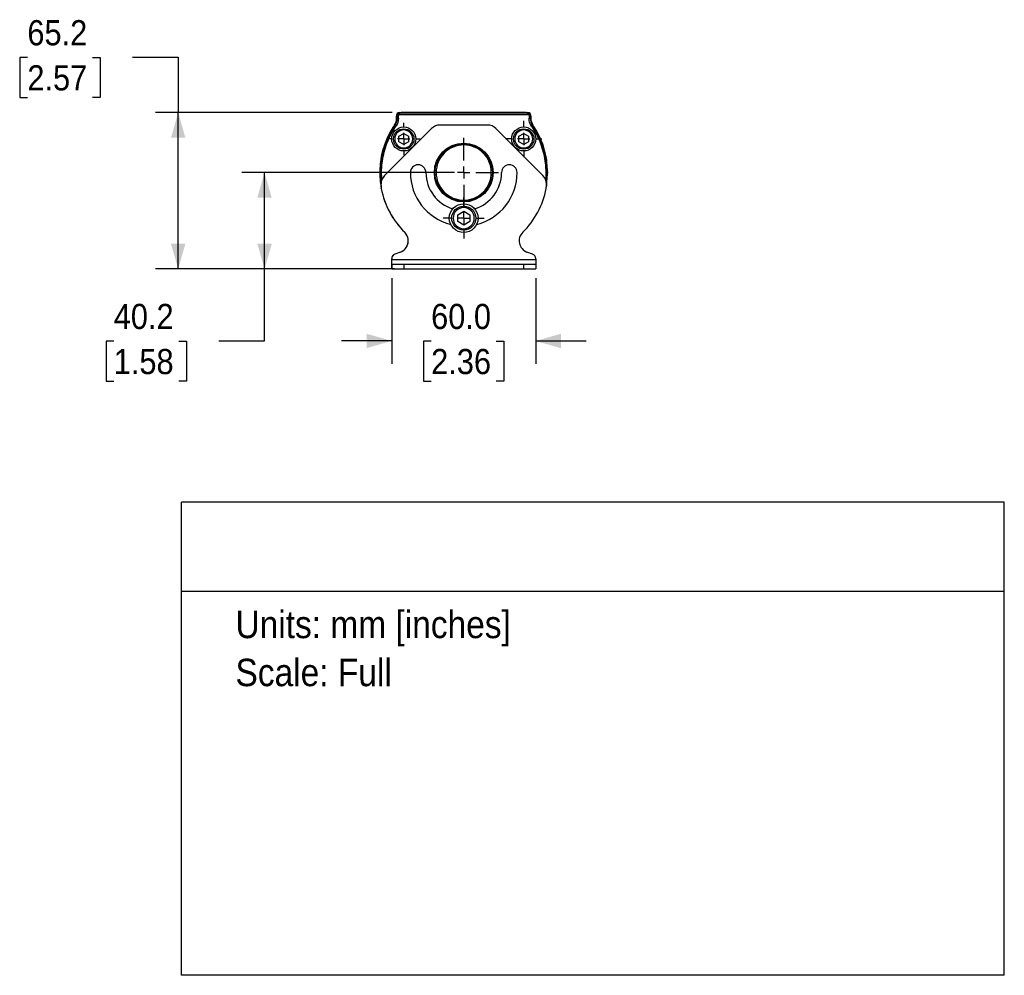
# Model space of a CAD drawing. Header units: millimetres. Extents: x 29 to 1295, y 0 to 796.
# Tile 3 of 4: x 885 to 1295, y 0 to 398. Entities that reach past the tile are written whole.
import ezdxf
from ezdxf.enums import TextEntityAlignment as Align

# ---------------------------------------------------------------- set-up
doc = ezdxf.new("R2010")
doc.units = ezdxf.units.MM
doc.header["$LTSCALE"] = 3
doc.linetypes.add('SLD-Center', pattern=[19.05, 15.24, -1.27, 1.27, -1.27])
doc.linetypes.add('SLD-Solid', pattern=[0])
doc.layers.add('CENTER', color=40, linetype='SLD-Center')
doc.layers.add('DIMENSIONS', color=140, linetype='SLD-Solid', lineweight=25)
doc.layers.add('TEXT', color=140, linetype='SLD-Solid', lineweight=25)
doc.layers.add('SLD-DEFPOINTS', color=7, linetype='Continuous', plot=False)
doc.layers.get('SLD-DEFPOINTS').off()
doc.styles.add('SLDTEXTSTYLE0', font='GOTHIC.TTF', dxfattribs={"width": 0.913})
doc.dimstyles.new('SLDDIMSTYLE0', dxfattribs={"dimtxt": 10.5, "dimasz": 10.5, "dimexe": 0, "dimexo": 0.0625, "dimgap": 2.625, "dimtad": 0, "dimtih": 1, "dimtoh": 1, "dimdec": 1, "dimrnd": 1e-09, "dimzin": 12, "dimdsep": 46, "dimtxsty": 'SLDTEXTSTYLE0', "dimsah": 1, "dimcen": 0.09, "dimadec": 0, "dimazin": 3, "dimtfac": 1, "dimtdec": 1, "dimtofl": 0, "dimtmove": 0, "dimatfit": 3, "dimfxl": 0, "dimfrac": 2, "dimtolj": 1, "dimtzin": 12, "dimarcsym": 0})
doc.dimstyles.new('SLDDIMSTYLE2', dxfattribs={"dimtxt": 10.5, "dimasz": 10.5, "dimexe": 0, "dimexo": 0.0625, "dimgap": 2.625, "dimtad": 0, "dimtih": 1, "dimtoh": 1, "dimdec": 1, "dimrnd": 1e-09, "dimzin": 4, "dimdsep": 46, "dimtxsty": 'SLDTEXTSTYLE0', "dimsah": 1, "dimcen": 0.09, "dimadec": 0, "dimazin": 1, "dimtfac": 1, "dimtdec": 1, "dimtmove": 0, "dimatfit": 0, "dimfxl": 0, "dimfrac": 2, "dimtolj": 1, "dimtzin": 12, "dimarcsym": 0})

# ---------------------------------------------------------------- blocks, each defined once
blk = doc.blocks.new('SW_NOTE_0')
at = {"layer": 'TEXT', "color": 0, "insert": (0, 14.6), "char_height": 11.43, "attachment_point": 1, "style": 'SLDTEXTSTYLE0'}
blk.add_mtext('Units: mm [inches]', dxfattribs=at)
blk = doc.blocks.new('SW_NOTE_0_1')
at = {"layer": 'TEXT', "color": 0, "insert": (0, 14.6), "char_height": 11.43, "attachment_point": 1, "style": 'SLDTEXTSTYLE0'}
blk.add_mtext('Scale: Full', dxfattribs=at)
blk = doc.blocks.new('Block1')
at = {"layer": 'TEXT'}
for p, q in [((1295.4, 197.28), (952.5, 197.28)), ((952.5, 0), (952.5, 197.28)), ((1295.4, 0), (1295.4, 197.28)), ((952.5, 160.18), (1295.4, 160.18)), ((1295.4, 0), (952.5, 0))]:
    blk.add_line(p, q, dxfattribs=at)
at = {"layer": 'TEXT', "color": 140}
for name, p in [('SW_NOTE_0', (974.96, 137.4)), ('SW_NOTE_0_1', (974.96, 117.38))]:
    blk.add_blockref(name, p, dxfattribs=at)
at = {"layer": 'TEXT', "color": 140, "style": 'SLDTEXTSTYLE0', "width": 0.913, "flags": 2}
for tag, height, p in [('AUTOATTR0', 12.7, (1073.73, 170.12)), ('AUTOATTR1_0', 14.29, (982.06, 80.41)), ('AUTOATTR1_1', 14.29, (1002.33, 61.94))]:
    blk.add_attdef(tag, text='', height=height, dxfattribs=at).set_placement(p, align=Align.BOTTOM_LEFT)
blk = doc.blocks.new('_D_8')
at = {"layer": 'DIMENSIONS'}
for p, q in [((1040.09, 290.67), (1040.09, 254.95)), ((1100.09, 290.67), (1100.09, 254.95)), ((1040.09, 264.48), (1019.09, 264.48)), ((1056.51, 264.4), (1053.31, 264.4)), ((1053.31, 264.4), (1053.31, 247.73)), ((1083.66, 264.4), (1086.86, 264.4)), ((1086.86, 264.4), (1086.86, 247.73)), ((1100.09, 264.48), (1121.09, 264.48)), ((1053.31, 247.73), (1056.51, 247.73)), ((1086.86, 247.73), (1083.66, 247.73))]:
    blk.add_line(p, q, dxfattribs=at)
for points in [[(1040.09, 264.48), (1029.59, 267.48), (1029.59, 261.48)], [(1100.09, 264.48), (1110.59, 261.48), (1110.59, 267.48)]]:
    blk.add_solid(points, dxfattribs=at)
at = {"layer": 'DIMENSIONS', "char_height": 10.5, "attachment_point": 1, "style": 'SLDTEXTSTYLE0'}
for s, insert in [('60.0', (1056.51, 279.94)), ('2.36', (1056.51, 261.14))]:
    blk.add_mtext(s, dxfattribs=dict(at, insert=insert))
blk = doc.blocks.new('_D_9')
at = {"layer": 'DIMENSIONS'}
for p, q in [((1066.28, 334.68), (977.56, 334.68)), ((987.08, 294.48), (987.08, 334.68)), ((1041.28, 294.48), (977.56, 294.48)), ((987.08, 264.48), (987.08, 294.48)), ((924.22, 264.4), (921.02, 264.4)), ((921.02, 264.4), (921.02, 247.73)), ((951.37, 264.4), (954.57, 264.4)), ((954.57, 264.4), (954.57, 247.73)), ((968.03, 264.48), (987.08, 264.48)), ((921.02, 247.73), (924.22, 247.73)), ((954.57, 247.73), (951.37, 247.73))]:
    blk.add_line(p, q, dxfattribs=at)
for points in [[(987.08, 334.68), (984.08, 324.18), (990.08, 324.18)], [(987.08, 294.48), (990.08, 304.98), (984.08, 304.98)]]:
    blk.add_solid(points, dxfattribs=at)
at = {"layer": 'DIMENSIONS', "char_height": 10.5, "attachment_point": 1, "style": 'SLDTEXTSTYLE0'}
for s, insert in [('40.2', (924.22, 279.94)), ('1.58', (924.22, 261.14))]:
    blk.add_mtext(s, dxfattribs=dict(at, insert=insert))
blk = doc.blocks.new('_D_10')
at = {"layer": 'DIMENSIONS'}
for p, q in [((888.22, 382.69), (885.02, 382.69)), ((885.02, 382.69), (885.02, 366.02)), ((915.37, 382.69), (918.57, 382.69)), ((918.57, 382.69), (918.57, 366.02)), ((932.03, 382.77), (951.08, 382.77)), ((951.08, 382.77), (951.08, 359.68)), ((885.02, 366.02), (888.22, 366.02)), ((918.57, 366.02), (915.37, 366.02)), ((1040.27, 359.68), (941.56, 359.68)), ((951.08, 294.48), (951.08, 359.68)), ((1036.28, 294.48), (941.56, 294.48))]:
    blk.add_line(p, q, dxfattribs=at)
for points in [[(951.08, 359.68), (948.08, 349.18), (954.08, 349.18)], [(951.08, 294.48), (954.08, 304.98), (948.08, 304.98)]]:
    blk.add_solid(points, dxfattribs=at)
at = {"layer": 'DIMENSIONS', "char_height": 10.5, "attachment_point": 1, "style": 'SLDTEXTSTYLE0'}
for s, insert in [('65.2', (888.22, 398.23)), ('2.57', (888.22, 379.43))]:
    blk.add_mtext(s, dxfattribs=dict(at, insert=insert))
blk = doc.blocks.new('SW_CENTERMARKSYMBOL_0')
at = {"layer": 'CENTER', "color": 0}
for p, q in [((0, 5.08), (0, 6.79)), ((-5.08, 0), (-6.79, 0)), ((0, 0), (-2.54, 0)), ((0, 0), (0, 2.54)), ((0, 0), (0, -2.54)), ((0, 0), (2.54, 0)), ((5.08, 0), (6.79, 0)), ((0, -5.08), (0, -6.79))]:
    blk.add_line(p, q, dxfattribs=at)
blk = doc.blocks.new('SW_CENTERMARKSYMBOL_1')
at = {"layer": 'CENTER', "color": 0}
for p, q in [((0, 5.08), (0, 8.54)), ((-5.08, 0), (-8.54, 0)), ((0, 0), (-2.54, 0)), ((0, 0), (0, 2.54)), ((0, 0), (0, -2.54)), ((0, 0), (2.54, 0)), ((5.08, 0), (8.54, 0)), ((0, -5.08), (0, -8.54))]:
    blk.add_line(p, q, dxfattribs=at)
blk = doc.blocks.new('SW_CENTERMARKSYMBOL_2')
at = {"layer": 'CENTER', "color": 0}
for p, q in [((0, 5.08), (0, 14.54)), ((-5.08, 0), (-14.54, 0)), ((0, 0), (-2.54, 0)), ((0, 0), (0, 2.54)), ((0, 0), (0, -2.54)), ((0, 0), (2.54, 0)), ((5.08, 0), (14.54, 0)), ((0, -5.08), (0, -14.54))]:
    blk.add_line(p, q, dxfattribs=at)
blk = doc.blocks.new('SW_CENTERMARKSYMBOL_3')
at = {"layer": 'CENTER', "color": 0}
for p, q in [((0, 5.08), (0, 7.54)), ((-5.08, 0), (-7.54, 0)), ((0, 0), (-2.54, 0)), ((0, 0), (0, 2.54)), ((0, 0), (0, -2.54)), ((0, 0), (2.54, 0)), ((5.08, 0), (7.54, 0)), ((0, -5.08), (0, -7.54))]:
    blk.add_line(p, q, dxfattribs=at)

msp = doc.modelspace()

# ---------------------------------------------------------------- linework, layer by layer
for p, q in [((1042.1, 357.3), (1042.1, 358.26)), ((1042.19, 358.43), (1042.38, 358.43)), ((1042.19, 357.3), (1042.19, 358.43)), ((1042.19, 357.3), (1042.38, 357.3)), ((1042.38, 358.43), (1042.38, 357.3)), ((1042.88, 358.43), (1042.38, 358.43)), ((1042.38, 357.3), (1042.88, 357.3)), ((1042.88, 357.3), (1042.88, 358.43)), ((1043.33, 359.68), (1043.83, 359.68)), ((1043.34, 359.4), (1043.34, 359.58)), ((1043.34, 359.58), (1049.22, 359.58)), ((1043.34, 359.4), (1043.34, 358.9)), ((1096.83, 359.4), (1043.34, 359.4)), ((1043.34, 358.9), (1096.83, 358.9)), ((1096.08, 359.68), (1044.08, 359.68)), ((1044.08, 359.58), (1044.08, 359.68)), ((1051.18, 359.57), (1062.51, 359.57)), ((1062.52, 359.59), (1051.19, 359.59)), ((1064.05, 359.58), (1076.13, 359.58)), ((1088.99, 359.59), (1077.67, 359.59)), ((1077.67, 359.57), (1089, 359.57)), ((1090.96, 359.58), (1096.83, 359.58)), ((1096.08, 359.68), (1096.08, 359.58)), ((1096.33, 359.68), (1096.83, 359.68)), ((1096.83, 359.58), (1096.83, 359.4)), ((1096.83, 358.9), (1096.83, 359.4)), ((1097.3, 358.43), (1097.3, 357.3)), ((1097.79, 358.43), (1097.3, 358.43)), ((1097.3, 357.3), (1097.79, 357.3)), ((1097.79, 357.3), (1097.79, 358.43)), ((1097.79, 358.43), (1097.98, 358.43)), ((1097.79, 357.3), (1097.98, 357.3)), ((1097.98, 358.43), (1097.98, 357.3)), ((1098.07, 358.26), (1098.07, 357.3)), ((1056.69, 353.04), (1037.1, 333.45)), ((1041.45, 354.31), (1041.3, 354.42)), ((1041.45, 354.31), (1041.86, 354.03)), ((1080.01, 354.48), (1060.16, 354.48)), ((1103.07, 333.45), (1083.48, 353.04)), ((1098.72, 354.31), (1098.31, 354.03)), ((1098.87, 354.42), (1098.72, 354.31)), ((1043.08, 349.84), (1045.08, 350.99)), ((1043.08, 347.53), (1043.08, 349.84)), ((1045.08, 350.99), (1047.08, 349.84)), ((1047.08, 349.84), (1047.08, 347.53)), ((1093.09, 349.84), (1095.09, 350.99)), ((1093.09, 347.53), (1093.09, 349.84)), ((1095.09, 350.99), (1097.09, 349.84)), ((1097.09, 349.84), (1097.09, 347.53)), ((1045.08, 346.37), (1043.08, 347.53)), ((1047.08, 347.53), (1045.08, 346.37)), ((1095.09, 346.37), (1093.09, 347.53)), ((1097.09, 347.53), (1095.09, 346.37)), ((1035.64, 328.96), (1035.64, 329.92)), ((1104.54, 329.92), (1104.54, 328.96)), ((1035.73, 328), (1035.72, 328.05)), ((1036.88, 323.6), (1036.87, 323.65)), ((1067.59, 317.12), (1070.09, 318.57)), ((1067.59, 314.24), (1067.59, 317.12)), ((1070.09, 318.57), (1072.59, 317.12)), ((1072.59, 317.12), (1072.59, 314.24)), ((1070.09, 312.79), (1067.59, 314.24)), ((1072.59, 314.24), (1070.09, 312.79)), ((1043.75, 301.54), (1041.38, 300.65)), ((1098.79, 300.65), (1096.43, 301.54)), ((1040.08, 298.48), (1040.08, 298.77)), ((1040.08, 294.48), (1040.08, 298.48)), ((1040.09, 298.48), (1040.08, 298.48)), ((1040.09, 298.48), (1040.09, 298.78)), ((1040.09, 298.48), (1100.09, 298.48)), ((1040.09, 296.48), (1040.09, 298.48)), ((1040.09, 296.48), (1040.09, 294.48)), ((1040.09, 296.48), (1045.09, 296.48)), ((1045.09, 296.48), (1045.09, 294.48)), ((1045.09, 296.48), (1095.09, 296.48)), ((1095.09, 294.48), (1095.09, 296.48)), ((1095.09, 296.48), (1100.09, 296.48)), ((1100.09, 298.78), (1100.09, 298.48)), ((1100.09, 298.48), (1100.09, 296.48)), ((1100.09, 296.48), (1100.09, 294.48)), ((1040.08, 294.48), (1100.08, 294.48)), ((1040.09, 294.48), (1045.09, 294.48)), ((1045.09, 294.48), (1095.09, 294.48)), ((1095.09, 294.48), (1100.09, 294.48)), ((1100.08, 294.48), (1100.08, 294.48))]:
    msp.add_line(p, q)
at = {"flags": 128}
for points in [[(1035.88, 341.65), (1036.71, 344.9), (1036.86, 345.38)], [(1035.2, 335.75), (1035.34, 337.99), (1035.52, 339.55)], [(1035.52, 329.8), (1035.38, 330.93), (1035.2, 333.6)], [(1035.72, 328.01), (1035.7, 328.13), (1035.7, 328.16)], [(1037.77, 321.23), (1037.77, 321.24), (1037.76, 321.26)], [(1039.03, 318.54), (1039.02, 318.56), (1039.02, 318.57)], [(1040.6, 315.83), (1040.59, 315.83), (1040.58, 315.85)], [(1042.3, 313.39), (1042.29, 313.41), (1042.28, 313.42)], [(1044.32, 310.99), (1044.32, 311), (1044.3, 311.01)]]:
    msp.add_lwpolyline(points, dxfattribs=at)
for centre, radius in [((1045.08, 348.68), 5), ((1045.08, 348.68), 4.25), ((1095.09, 348.68), 5), ((1095.09, 348.68), 4.25), ((1070.09, 334.68), 12.25), ((1070.09, 334.68), 12), ((1070.09, 315.68), 6), ((1070.09, 315.68), 5)]:
    msp.add_circle(centre, radius)
for centre, radius, start, end in [((1037.1, 357.3), 5, 325.5606, 360), ((1037.09, 357.3), 5.1, 325.5606, 0), ((1037.09, 357.3), 5.28, 325.5606, 0), ((1043.33, 358.43), 1.25, 90, 187.6135), ((1043.34, 358.43), 1.15, 90, 180), ((1043.34, 358.43), 0.967, 90, 180), ((1043.34, 358.43), 0.469, 90, 180), ((1043.83, 359.43), 0.25, 37.106, 90), ((1096.33, 359.43), 0.25, 90, 142.894), ((1096.83, 358.43), 1.25, 352.3865, 90), ((1096.83, 358.43), 1.15, 0, 90), ((1096.83, 358.43), 0.967, 0, 90), ((1096.83, 358.43), 0.469, 0, 90), ((1103.08, 357.3), 5.28, 180, 214.4394), ((1103.08, 357.3), 5.1, 180, 214.4394), ((1103.07, 357.3), 5, 180, 214.4394), ((1070.09, 334.68), 34.9, 145.5606, 189.234), ((1070.09, 334.68), 34.72, 145.5606, 187.2991), ((1070.08, 334.68), 35, 145.5606, 161.5449), ((1060.16, 349.58), 4.9, 90, 135), ((1080.01, 349.58), 4.9, 45, 90), ((1070.09, 334.68), 34.72, 352.7009, 34.4394), ((1070.09, 334.68), 34.9, 350.732, 34.4394), ((1070.08, 334.68), 35, 18.4551, 34.4394), ((1037.6, 345.52), 0.75, 161.5449, 191.1417), ((1102.57, 345.52), 0.75, 348.9181, 18.4551), ((1070.08, 334.68), 35, 169.0912, 171.3656), ((1036.45, 341.16), 0.75, 139.5205, 169.0912), ((1103.72, 341.16), 0.75, 46.4963, 90), ((1103.72, 341.16), 0.75, 10.9088, 40.4663), ((1070.08, 334.68), 35, 8.6344, 10.9088), ((1036.22, 339.82), 0.75, 171.3656, 200.9231), ((1051.09, 334.68), 3.25, 0, 180), ((1089.09, 334.68), 3.25, 0, 180), ((1103.95, 339.82), 0.75, 339.0643, 8.6344), ((1070.08, 334.68), 35, 178.8426, 181.1574), ((1035.84, 335.37), 0.75, 149.306, 178.8426), ((1035.84, 333.99), 0.75, 181.1574, 210.6837), ((1040.64, 329.92), 5, 135, 180), ((1070.09, 334.68), 22.25, 180, 255.9099), ((1070.09, 334.68), 15.75, 180, 253.2354), ((1070.09, 334.68), 15.75, 286.7646, 0), ((1070.09, 334.68), 22.25, 284.0901, 0), ((1099.54, 329.92), 5, 0, 45), ((1104.33, 335.37), 0.75, 1.1574, 30.7526), ((1104.33, 333.99), 0.75, 328.7257, 358.8426), ((1070.08, 334.68), 35, 358.8426, 1.1574), ((1036.22, 329.54), 0.75, 159.1235, 188.6344), ((1070.08, 334.68), 35, 188.6344, 190.9088), ((1040.64, 328.96), 5, 180, 190.9848), ((1099.54, 328.96), 5, 349.0152, 0), ((1070.08, 334.68), 35, 349.0912, 351.3656), ((1103.95, 329.54), 0.75, 351.3656, 21.462), ((1070.08, 334.68), 35, 190.9848, 225.3584), ((1070.09, 334.68), 35, 190.9848, 225.3584), ((1070.09, 334.68), 35, 314.6416, 349.0152), ((1070.08, 334.68), 35, 198.4551, 202.5395), ((1070.08, 334.68), 35, 207.4605, 212.5395), ((1070.08, 334.68), 35, 217.4605, 222.5395), ((1041.98, 306.22), 5, 290.683, 45.3584), ((1041.98, 306.22), 5, 308.525, 45.3584), ((1098.19, 306.22), 5, 134.6416, 249.317), ((1042.08, 298.77), 2, 128.4399, 180), ((1042.09, 298.78), 2, 110.683, 180), ((1098.09, 298.78), 2, 0, 69.317)]:
    msp.add_arc(centre, radius, start, end)
for points in [[(1042.88, 357.3), (1042.88, 356.14), (1042.52, 355), (1041.86, 354.03)], [(1051.19, 359.59), (1051.19, 359.59), (1051.19, 359.58), (1051.18, 359.57)], [(1062.51, 359.57), (1062.51, 359.58), (1062.51, 359.59), (1062.52, 359.59)], [(1077.67, 359.59), (1077.67, 359.59), (1077.67, 359.58), (1077.67, 359.57)], [(1089, 359.57), (1089, 359.58), (1088.99, 359.59), (1088.99, 359.59)], [(1098.31, 354.03), (1097.65, 355), (1097.3, 356.14), (1097.3, 357.3)]]:
    msp.add_open_spline(points, degree=3)
for points, knots in [([(1051.19, 359.59), (1051.14, 359.59), (1051.05, 359.59), (1050.91, 359.59), (1050.77, 359.59), (1050.62, 359.59), (1050.48, 359.59), (1050.34, 359.59), (1050.2, 359.59), (1050.02, 359.59), (1049.82, 359.59), (1049.6, 359.59), (1049.4, 359.58), (1049.28, 359.58), (1049.22, 359.58)], [0, 0, 0, 0, 0.057497, 0.116429, 0.176793, 0.238573, 0.301743, 0.366265, 0.432092, 0.499169, 0.620824, 0.745103, 0.87161, 1, 1, 1, 1]), ([(1049.22, 359.58), (1049.33, 359.58), (1049.46, 359.58), (1049.73, 359.58), (1049.89, 359.58), (1050.23, 359.57), (1050.41, 359.57), (1050.79, 359.57), (1050.98, 359.57), (1051.18, 359.57)], [0, 0, 0, 0, 0.25, 0.25, 0.5, 0.5, 0.75, 0.75, 1, 1, 1, 1]), ([(1062.51, 359.57), (1062.68, 359.57), (1062.86, 359.57), (1063.19, 359.57), (1063.35, 359.57), (1063.63, 359.58), (1063.75, 359.58), (1063.94, 359.58), (1064.01, 359.58), (1064.05, 359.58)], [0, 0, 0, 0, 0.25, 0.25, 0.5, 0.5, 0.75, 0.75, 1, 1, 1, 1]), ([(1064.05, 359.58), (1064.04, 359.58), (1064.02, 359.58), (1063.97, 359.58), (1063.92, 359.58), (1063.83, 359.59), (1063.7, 359.59), (1063.51, 359.59), (1063.28, 359.59), (1063.04, 359.59), (1062.78, 359.59), (1062.61, 359.59), (1062.52, 359.59)], [0, 0, 0, 0, 0.061897, 0.124254, 0.187049, 0.250252, 0.373269, 0.500371, 0.622099, 0.750401, 0.871018, 1, 1, 1, 1]), ([(1077.67, 359.59), (1077.62, 359.59), (1077.53, 359.59), (1077.4, 359.59), (1077.27, 359.59), (1077.1, 359.59), (1076.9, 359.59), (1076.67, 359.59), (1076.48, 359.59), (1076.32, 359.59), (1076.2, 359.58), (1076.15, 359.58), (1076.13, 359.58)], [0, 0, 0, 0, 0.0655, 0.12907, 0.19055, 0.249792, 0.378083, 0.499846, 0.628999, 0.755576, 0.879293, 1, 1, 1, 1]), ([(1076.13, 359.58), (1076.17, 359.58), (1076.24, 359.58), (1076.43, 359.58), (1076.55, 359.58), (1076.83, 359.57), (1076.99, 359.57), (1077.32, 359.57), (1077.5, 359.57), (1077.67, 359.57)], [0, 0, 0, 0, 0.25, 0.25, 0.5, 0.5, 0.75, 0.75, 1, 1, 1, 1]), ([(1090.96, 359.58), (1090.93, 359.58), (1090.86, 359.58), (1090.75, 359.58), (1090.64, 359.59), (1090.52, 359.59), (1090.39, 359.59), (1090.26, 359.59), (1090.1, 359.59), (1089.9, 359.59), (1089.68, 359.59), (1089.45, 359.59), (1089.22, 359.59), (1089.07, 359.59), (1088.99, 359.59)], [0, 0, 0, 0, 0.073592, 0.146615, 0.219013, 0.290722, 0.361671, 0.431786, 0.500989, 0.60768, 0.711089, 0.81102, 0.907344, 1, 1, 1, 1]), ([(1089, 359.57), (1089.2, 359.57), (1089.39, 359.57), (1089.77, 359.57), (1089.96, 359.57), (1090.29, 359.58), (1090.45, 359.58), (1090.72, 359.58), (1090.85, 359.58), (1090.96, 359.58)], [0, 0, 0, 0, 0.25, 0.25, 0.5, 0.5, 0.75, 0.75, 1, 1, 1, 1]), ([(1036.03, 331.83), (1035.98, 332.25), (1035.8, 333.9), (1035.88, 336.81), (1036.29, 340.51), (1037.13, 344.15), (1038.35, 347.64), (1039.9, 350.97), (1041.21, 353.01), (1041.86, 354.03)], [0, 0, 0, 0, 0.053587, 0.212536, 0.371507, 0.530456, 0.689428, 0.844708, 1, 1, 1, 1]), ([(1098.31, 354.03), (1098.96, 353.01), (1100.28, 350.97), (1101.83, 347.64), (1103.04, 344.15), (1103.88, 340.51), (1104.29, 336.81), (1104.38, 333.9), (1104.19, 332.25), (1104.15, 331.84)], [0, 0, 0, 0, 0.1553262, 0.3106634, 0.4696592, 0.6286773, 0.787673, 0.9466911, 1, 1, 1, 1]), ([(1041.33, 348.68), (1041.33, 349.68), (1041.73, 350.63), (1043.14, 352.04), (1044.09, 352.43), (1046.08, 352.43), (1047.03, 352.04), (1048.44, 350.63), (1048.83, 349.68), (1048.83, 347.69), (1048.44, 346.73), (1047.03, 345.33), (1046.08, 344.93), (1044.09, 344.93), (1043.14, 345.33), (1041.73, 346.73), (1041.33, 347.69), (1041.33, 348.68)], [0, 0, 0, 0, 0.125, 0.125, 0.25, 0.25, 0.375, 0.375, 0.5, 0.5, 0.625, 0.625, 0.75, 0.75, 0.875, 0.875, 1, 1, 1, 1]), ([(1091.34, 348.68), (1091.34, 349.68), (1091.73, 350.63), (1093.14, 352.04), (1094.09, 352.43), (1096.08, 352.43), (1097.04, 352.04), (1098.44, 350.63), (1098.84, 349.68), (1098.84, 347.69), (1098.44, 346.73), (1097.04, 345.33), (1096.08, 344.93), (1094.09, 344.93), (1093.14, 345.33), (1091.73, 346.73), (1091.34, 347.69), (1091.34, 348.68)], [0, 0, 0, 0, 0.125, 0.125, 0.25, 0.25, 0.375, 0.375, 0.5, 0.5, 0.625, 0.625, 0.75, 0.75, 0.875, 0.875, 1, 1, 1, 1]), ([(1081.59, 334.68), (1081.59, 331.63), (1080.37, 328.7), (1076.06, 324.39), (1073.14, 323.18), (1067.04, 323.18), (1064.11, 324.39), (1059.8, 328.7), (1058.59, 331.63), (1058.59, 337.73), (1059.8, 340.65), (1064.11, 344.97), (1067.04, 346.18), (1073.14, 346.18), (1076.06, 344.97), (1080.37, 340.65), (1081.59, 337.73), (1081.59, 334.68)], [0, 0, 0, 0, 0.125, 0.125, 0.25, 0.25, 0.375, 0.375, 0.5, 0.5, 0.625, 0.625, 0.75, 0.75, 0.875, 0.875, 1, 1, 1, 1]), ([(1065.69, 315.68), (1065.69, 316.85), (1066.15, 317.97), (1067.8, 319.62), (1068.92, 320.08), (1071.25, 320.08), (1072.37, 319.62), (1074.02, 317.97), (1074.49, 316.85), (1074.49, 314.51), (1074.02, 313.39), (1072.37, 311.74), (1071.25, 311.28), (1068.92, 311.28), (1067.8, 311.74), (1066.15, 313.39), (1065.69, 314.51), (1065.69, 315.68)], [0, 0, 0, 0, 0.125, 0.125, 0.25, 0.25, 0.375, 0.375, 0.5, 0.5, 0.625, 0.625, 0.75, 0.75, 0.875, 0.875, 1, 1, 1, 1])]:
    msp.add_open_spline(points, degree=3, knots=knots)

# ---------------------------------------------------------------- block references
at = {"layer": 'CENTER'}
for name, p in [('SW_CENTERMARKSYMBOL_0', (1045.08, 348.68)), ('SW_CENTERMARKSYMBOL_3', (1095.09, 348.68)), ('SW_CENTERMARKSYMBOL_2', (1070.09, 334.68)), ('SW_CENTERMARKSYMBOL_1', (1070.09, 315.68))]:
    msp.add_blockref(name, p, dxfattribs=at)
at = {"layer": 'SLD-DEFPOINTS'}
msp.add_blockref('Block1', (0, 0), dxfattribs=at)

# ---------------------------------------------------------------- dimensions: what is measured, and where the dimension line sits
at = {"layer": 'DIMENSIONS'}
for base, p1, p2, picture, middle in [((951.08, 359.68), (1040.09, 294.48), (1044.08, 359.68), '_D_10', (951.08, 382.77)), ((987.08, 334.68), (1045.09, 294.48), (1070.09, 334.68), '_D_9', (987.08, 264.48))]:
    dim = msp.add_linear_dim(base=base, p1=p1, p2=p2, angle=90, dimstyle='SLDDIMSTYLE0', dxfattribs=at)
    dim.commit()
    dim.dimension.update_dxf_attribs({"geometry": picture, "text_midpoint": middle, "dimtype": 160})
dim = msp.add_linear_dim(base=(1100.09, 264.48), p1=(1040.09, 294.48), p2=(1100.09, 294.48), dimstyle='SLDDIMSTYLE2', dxfattribs=at)
dim.commit()
dim.dimension.update_dxf_attribs({"geometry": '_D_8', "text_midpoint": (1070.09, 264.48), "dimtype": 160})

doc.saveas('drawing.dxf')
